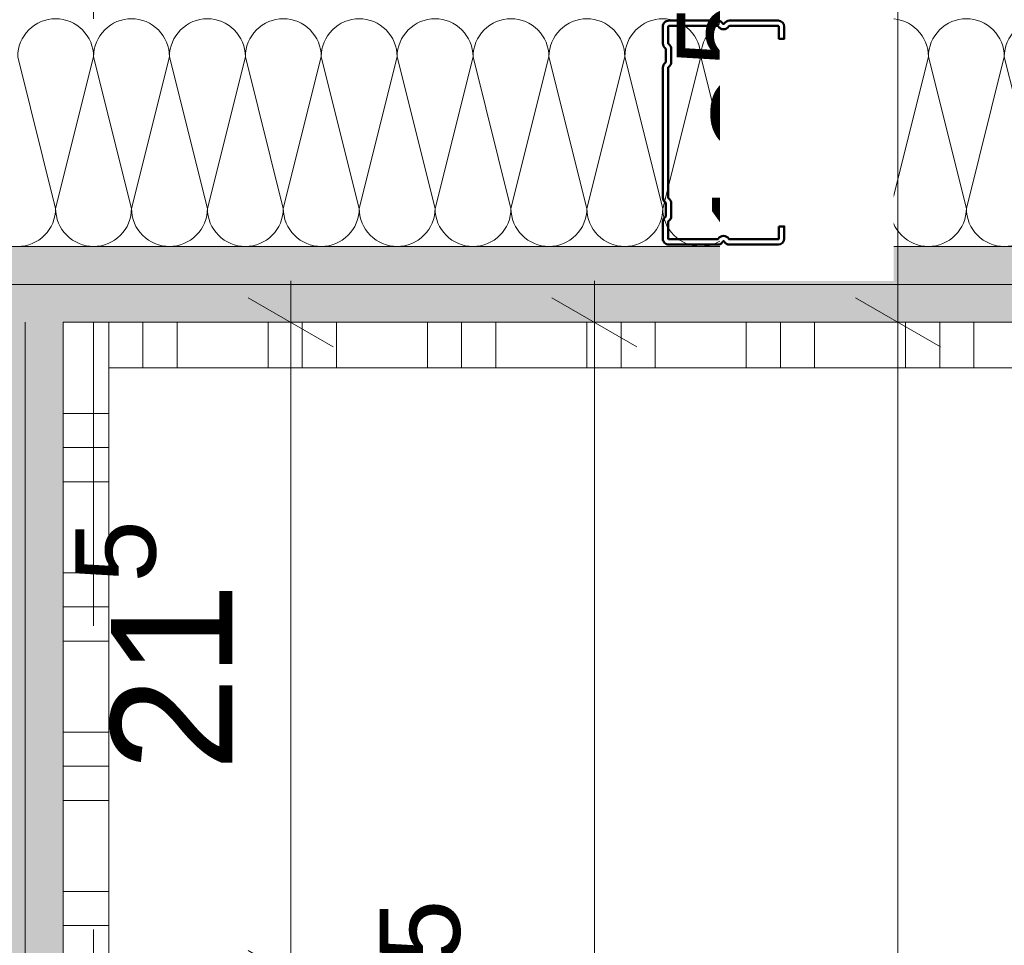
# Model space of a CAD drawing. Header units: metres. Extents: x -3.5 to 65.3, y -10.9 to 16.7.
# Tile 87 of 184: x 40.426 to 40.75, y 3.605 to 3.91. Entities that reach past the tile are written whole.
import ezdxf

# ---------------------------------------------------------------- set-up
doc = ezdxf.new("R2010")
doc.units = ezdxf.units.M
doc.header["$MEASUREMENT"] = 0
doc.linetypes.add('Untersicht', pattern=[0.04, 0.03, -0.01])
doc.linetypes.add('Wipeout_Contour', pattern=[1, 0, -1])
for name, color, linetype in [('102 - Bemaßung_ Beschriftung.Detail_ Ausschnitt', 7, 'Continuous'), ('654 - Abdeckung.Wand Belag', 7, 'Continuous'), ('660 - Unterkonstruktion.Trockenbau', 7, 'Continuous'), ('Neubau_606 - Struktur.Wand Innen Ausbau', 7, 'Continuous'), ('Neubau_650 - Abdeckung.Fußboden Aufbau', 7, 'Continuous'), ('Neubau_653 - Abdeckung.TB Verkofferung', 7, 'Continuous')]:
    doc.layers.add(name, color=color, linetype=linetype)
doc.styles.add('ERSTELLTER_STIL_1', font='txt')
doc.dimstyles.new('ERSTELLTER_STIL__1', dxfattribs={"dimtxt": 0.04, "dimasz": 0.02128, "dimexe": 0.18, "dimexo": 0.0625, "dimgap": 0, "dimtad": 1, "dimzin": 0, "dimdsep": 46, "dimtxsty": 'ERSTELLTER_STIL_1', "dimblk": 'ARROWHEAD_2', "dimblk1": 'ARROWHEAD_2', "dimblk2": 'ARROWHEAD_2', "dimcen": 0.09, "dimse1": 1, "dimse2": 1, "dimclrd": 7, "dimclre": 7, "dimclrt": 7, "dimazin": 0, "dimtfac": 1, "dimtdec": 4, "dimtmove": 0, "dimatfit": 3, "dimfxl": 1, "dimtolj": 1, "dimtzin": 0, "dimarcsym": 0})
doc.dimstyles.new('ERSTELLTER_STIL__2', dxfattribs={"dimtxt": 0.04, "dimasz": 0.02128, "dimexe": 0.18, "dimexo": 0.0625, "dimgap": 0, "dimtad": 1, "dimzin": 0, "dimdsep": 46, "dimtxsty": 'ERSTELLTER_STIL_1', "dimblk": 'ARROWHEAD_2', "dimblk1": 'ARROWHEAD_2', "dimblk2": 'ARROWHEAD_2', "dimcen": 0.09, "dimse1": 1, "dimse2": 1, "dimclrd": 7, "dimclre": 7, "dimclrt": 7, "dimazin": 0, "dimtfac": 1, "dimtdec": 4, "dimtmove": 2, "dimatfit": 3, "dimfxl": 1, "dimtolj": 1, "dimtzin": 0, "dimarcsym": 0})
doc.dimstyles.new('ERSTELLTER_STIL__4', dxfattribs={"dimtxt": 0.04, "dimasz": 0.02128, "dimexe": 0.18, "dimexo": 0.0625, "dimgap": 0, "dimtad": 1, "dimtih": 1, "dimtoh": 1, "dimzin": 0, "dimdsep": 46, "dimtxsty": 'ERSTELLTER_STIL_1', "dimblk": 'ARROWHEAD_2', "dimblk1": 'ARROWHEAD_2', "dimblk2": 'ARROWHEAD_2', "dimcen": 0.09, "dimse1": 1, "dimse2": 1, "dimclrd": 7, "dimclre": 7, "dimclrt": 7, "dimazin": 0, "dimtfac": 1, "dimtdec": 4, "dimtmove": 2, "dimatfit": 3, "dimfxl": 1, "dimtolj": 1, "dimtzin": 0, "dimarcsym": 0})
doc.dimstyles.new('ERSTELLTER_STIL__5', dxfattribs={"dimtxt": 0.04, "dimasz": 0.02128, "dimexe": 0.18, "dimexo": 0.0625, "dimgap": 0, "dimtad": 1, "dimtih": 1, "dimtoh": 1, "dimzin": 0, "dimdsep": 46, "dimtxsty": 'ERSTELLTER_STIL_1', "dimblk": 'ARROWHEAD_2', "dimblk1": 'ARROWHEAD_2', "dimblk2": 'ARROWHEAD_2', "dimcen": 0.09, "dimclrd": 7, "dimclre": 7, "dimclrt": 7, "dimazin": 0, "dimtfac": 1, "dimtdec": 4, "dimtmove": 0, "dimatfit": 3, "dimfxl": 1, "dimtolj": 1, "dimtzin": 0, "dimarcsym": 0})
pattern_1 = [(45, (0, 0), (-0.007071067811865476, 0.007071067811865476), [0, -0.01])]

# ---------------------------------------------------------------- blocks, each defined once
blk = doc.blocks.new('*X60')
at = {"layer": 'Neubau_606 - Struktur.Wand Innen Ausbau', "color": 7, "linetype": 'Continuous', "lineweight": 5}
for p, q in [((40.42500239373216, 3.897500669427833), (40.4375023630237, 3.847500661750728)), ((40.45000239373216, 3.897500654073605), (40.4375023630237, 3.847500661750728)), ((40.45000239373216, 3.897500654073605), (40.4625023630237, 3.8475006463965)), ((40.47500239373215, 3.897500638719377), (40.4625023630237, 3.8475006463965)), ((40.47500239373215, 3.897500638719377), (40.48750236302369, 3.847500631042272)), ((40.50000239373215, 3.897500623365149), (40.48750236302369, 3.847500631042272)), ((40.50000239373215, 3.89750062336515), (40.51250236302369, 3.847500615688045)), ((40.52500239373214, 3.897500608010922), (40.51250236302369, 3.847500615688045)), ((40.52500239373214, 3.897500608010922), (40.53750236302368, 3.847500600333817)), ((40.55000239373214, 3.897500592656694), (40.53750236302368, 3.847500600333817)), ((40.55000239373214, 3.897500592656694), (40.56250236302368, 3.847500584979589)), ((40.57500239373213, 3.897500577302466), (40.56250236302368, 3.847500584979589)), ((40.57500239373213, 3.897500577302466), (40.58750236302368, 3.847500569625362)), ((40.60000239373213, 3.897500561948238), (40.58750236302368, 3.847500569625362)), ((40.60000239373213, 3.897500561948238), (40.61250236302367, 3.847500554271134)), ((40.62500239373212, 3.89750054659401), (40.61250236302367, 3.847500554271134)), ((40.62500239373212, 3.89750054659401), (40.63750236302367, 3.847500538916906)), ((40.65000239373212, 3.897500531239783), (40.63750236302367, 3.847500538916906)), ((40.65000239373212, 3.897500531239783), (40.66250236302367, 3.847500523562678)), ((40.67500239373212, 3.897500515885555), (40.66250236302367, 3.847500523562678)), ((40.67500239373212, 3.897500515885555), (40.68750236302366, 3.847500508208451)), ((40.70000239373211, 3.897500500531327), (40.68750236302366, 3.847500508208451)), ((40.70000239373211, 3.897500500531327), (40.71250236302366, 3.847500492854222)), ((40.72500239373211, 3.897500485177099), (40.71250236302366, 3.847500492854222)), ((40.72500239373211, 3.897500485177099), (40.73750236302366, 3.847500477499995)), ((40.75000239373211, 3.897500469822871), (40.73750236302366, 3.847500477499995)), ((40.75000239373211, 3.897500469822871), (40.76250236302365, 3.847500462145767))]:
    blk.add_line(p, q, dxfattribs=at)
for centre, radius, start, end in [((40.43750239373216, 3.897500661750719), 0.01250000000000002, 89.99996481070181, 179.999964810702), ((40.43750239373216, 3.897500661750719), 0.01250000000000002, 359.9999648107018, 89.99996481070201), ((40.46250239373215, 3.897500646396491), 0.01250000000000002, 89.99996481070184, 179.999964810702), ((40.46250239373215, 3.897500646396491), 0.01250000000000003, 359.9999648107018, 89.99996481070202), ((40.48750239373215, 3.897500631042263), 0.01249999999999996, 89.99996481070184, 179.999964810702), ((40.48750239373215, 3.897500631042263), 0.01250000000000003, 359.9999648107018, 89.99996481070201), ((40.51250239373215, 3.897500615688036), 0.01250000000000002, 89.99996481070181, 179.999964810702), ((40.51250239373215, 3.897500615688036), 0.01250000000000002, 359.9999648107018, 89.99996481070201), ((40.53750239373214, 3.897500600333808), 0.01250000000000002, 89.99996481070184, 179.999964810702), ((40.53750239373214, 3.897500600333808), 0.01250000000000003, 359.9999648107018, 89.99996481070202), ((40.56250239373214, 3.89750058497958), 0.01249999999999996, 89.99996481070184, 179.999964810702), ((40.56250239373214, 3.89750058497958), 0.01250000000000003, 359.9999648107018, 89.99996481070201), ((40.58750239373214, 3.897500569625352), 0.01250000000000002, 89.99996481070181, 179.999964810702), ((40.58750239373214, 3.897500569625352), 0.01250000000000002, 359.9999648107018, 89.99996481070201), ((40.61250239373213, 3.897500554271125), 0.01250000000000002, 89.99996481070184, 179.999964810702), ((40.61250239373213, 3.897500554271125), 0.01250000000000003, 359.9999648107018, 89.99996481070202), ((40.63750239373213, 3.897500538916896), 0.01249999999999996, 89.99996481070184, 179.999964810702), ((40.63750239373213, 3.897500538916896), 0.01250000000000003, 359.9999648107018, 89.99996481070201), ((40.66250239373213, 3.897500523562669), 0.01250000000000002, 89.99996481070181, 179.999964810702), ((40.66250239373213, 3.897500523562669), 0.01250000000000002, 359.9999648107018, 89.99996481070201), ((40.68750239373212, 3.897500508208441), 0.01250000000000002, 89.99996481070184, 179.999964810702), ((40.68750239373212, 3.897500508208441), 0.01250000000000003, 359.9999648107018, 89.99996481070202), ((40.71250239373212, 3.897500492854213), 0.01249999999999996, 89.99996481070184, 179.999964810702), ((40.71250239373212, 3.897500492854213), 0.01250000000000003, 359.9999648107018, 89.99996481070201), ((40.73750239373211, 3.897500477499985), 0.01250000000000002, 89.99996481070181, 179.999964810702), ((40.73750239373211, 3.897500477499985), 0.01250000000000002, 359.9999648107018, 89.99996481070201), ((40.76250239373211, 3.897500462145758), 0.01250000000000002, 89.99996481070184, 179.999964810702), ((40.4250023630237, 3.847500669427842), 0.01250000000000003, 269.9999648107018, 359.999964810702), ((40.4500023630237, 3.847500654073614), 0.01249999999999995, 179.9999648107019, 269.999964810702), ((40.4500023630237, 3.847500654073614), 0.01250000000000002, 269.9999648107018, 359.9999648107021), ((40.47500236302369, 3.847500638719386), 0.01249999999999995, 179.9999648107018, 269.999964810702), ((40.47500236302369, 3.847500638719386), 0.01249999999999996, 269.9999648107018, 359.999964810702), ((40.50000236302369, 3.847500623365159), 0.01249999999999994, 179.9999648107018, 269.999964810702), ((40.50000236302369, 3.847500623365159), 0.01250000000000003, 269.9999648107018, 359.999964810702), ((40.52500236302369, 3.847500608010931), 0.01249999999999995, 179.9999648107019, 269.999964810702), ((40.52500236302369, 3.847500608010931), 0.01250000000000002, 269.9999648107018, 359.9999648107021), ((40.55000236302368, 3.847500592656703), 0.01249999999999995, 179.9999648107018, 269.999964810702), ((40.55000236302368, 3.847500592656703), 0.01249999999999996, 269.9999648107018, 359.999964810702), ((40.57500236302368, 3.847500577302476), 0.01249999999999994, 179.9999648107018, 269.999964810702), ((40.57500236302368, 3.847500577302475), 0.01250000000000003, 269.9999648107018, 359.999964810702), ((40.60000236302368, 3.847500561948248), 0.01249999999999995, 179.9999648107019, 269.999964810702), ((40.60000236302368, 3.847500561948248), 0.01250000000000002, 269.9999648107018, 359.9999648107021), ((40.62500236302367, 3.84750054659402), 0.01249999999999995, 179.9999648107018, 269.999964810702), ((40.62500236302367, 3.84750054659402), 0.01249999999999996, 269.9999648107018, 359.999964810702), ((40.65000236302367, 3.847500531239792), 0.01249999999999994, 179.9999648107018, 269.999964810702), ((40.65000236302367, 3.847500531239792), 0.01250000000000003, 269.9999648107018, 359.999964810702), ((40.67500236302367, 3.847500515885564), 0.01249999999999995, 179.9999648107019, 269.999964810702), ((40.67500236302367, 3.847500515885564), 0.01250000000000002, 269.9999648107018, 359.9999648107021), ((40.70000236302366, 3.847500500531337), 0.01249999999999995, 179.9999648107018, 269.999964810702), ((40.70000236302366, 3.847500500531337), 0.01249999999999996, 269.9999648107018, 359.999964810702), ((40.72500236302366, 3.847500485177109), 0.01249999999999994, 179.9999648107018, 269.999964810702), ((40.72500236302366, 3.847500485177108), 0.01250000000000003, 269.9999648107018, 359.999964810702), ((40.75000236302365, 3.847500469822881), 0.01249999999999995, 179.9999648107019, 269.999964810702), ((40.75000236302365, 3.847500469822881), 0.01250000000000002, 269.9999648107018, 359.9999648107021)]:
    blk.add_arc(centre, radius, start, end, dxfattribs=at)
blk = doc.blocks.new('*X78')
at = {"layer": '654 - Abdeckung.Wand Belag', "color": 7, "linetype": 'Continuous', "lineweight": 5}
for p, q in [((40.44002674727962, 3.810000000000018), (40.45502609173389, 3.810000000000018)), ((40.45499999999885, 3.810000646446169), (40.45499999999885, 3.795026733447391))]:
    blk.add_line(p, q, dxfattribs=at)
blk = doc.blocks.new('*X81')
at = {"layer": '654 - Abdeckung.Wand Belag', "color": 7, "linetype": 'Continuous', "lineweight": 5}
for p, q in [((40.45499999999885, 3.795000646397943), (40.45499999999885, 3.780000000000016)), ((40.44002608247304, 3.780000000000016), (40.45502608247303, 3.780000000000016)), ((40.45499999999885, 3.780000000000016), (40.45499999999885, 3.727500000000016)), ((40.44002607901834, 3.768750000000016), (40.45502607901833, 3.768750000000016)), ((40.44002607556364, 3.757500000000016), (40.45502607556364, 3.757500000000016)), ((40.4400260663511, 3.727500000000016), (40.4550260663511, 3.727500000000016)), ((40.45499999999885, 3.727500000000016), (40.45499999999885, 3.675000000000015)), ((40.4400260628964, 3.716250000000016), (40.45502606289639, 3.716250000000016)), ((40.4400260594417, 3.705000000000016), (40.45502605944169, 3.705000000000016)), ((40.44002605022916, 3.675000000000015), (40.45502605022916, 3.675000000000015)), ((40.45499999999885, 3.675000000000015), (40.45499999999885, 3.622500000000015)), ((40.44002604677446, 3.663750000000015), (40.45502604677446, 3.663750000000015)), ((40.44002604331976, 3.652500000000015), (40.45502604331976, 3.652500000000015)), ((40.44002603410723, 3.622500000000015), (40.45502603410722, 3.622500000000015)), ((40.45499999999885, 3.622500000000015), (40.45499999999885, 3.570000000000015)), ((40.44002603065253, 3.611250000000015), (40.45502603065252, 3.611250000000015))]:
    blk.add_line(p, q, dxfattribs=at)
blk = doc.blocks.new('*X82')
at = {"layer": '654 - Abdeckung.Wand Belag', "color": 7, "linetype": 'Continuous', "lineweight": 5}
blk.add_line((40.45499999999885, 3.795026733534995), (40.45499999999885, 3.795000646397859), dxfattribs=at)
blk = doc.blocks.new('*X83')
at = {"layer": '654 - Abdeckung.Wand Belag', "color": 7, "linetype": 'Continuous', "lineweight": 5}
for p, q in [((40.45502609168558, 3.810000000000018), (40.47749999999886, 3.810000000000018)), ((40.46624999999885, 3.810000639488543), (40.46624999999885, 3.795000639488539)), ((40.47749999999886, 3.81000063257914), (40.47749999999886, 3.795000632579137)), ((40.47749999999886, 3.810000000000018), (40.52999999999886, 3.810000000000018)), ((40.50749999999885, 3.810000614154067), (40.50749999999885, 3.795000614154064)), ((40.51874999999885, 3.810000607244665), (40.51874999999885, 3.795000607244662)), ((40.52999999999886, 3.810000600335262), (40.52999999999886, 3.795000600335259)), ((40.52999999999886, 3.810000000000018), (40.58249999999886, 3.810000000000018)), ((40.55999999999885, 3.810000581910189), (40.55999999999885, 3.795000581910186)), ((40.57124999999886, 3.810000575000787), (40.57124999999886, 3.795000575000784)), ((40.58249999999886, 3.810000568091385), (40.58249999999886, 3.795000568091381)), ((40.58249999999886, 3.810000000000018), (40.63499999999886, 3.810000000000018)), ((40.61249999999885, 3.810000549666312), (40.61249999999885, 3.795000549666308)), ((40.62374999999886, 3.810000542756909), (40.62374999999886, 3.795000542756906)), ((40.63499999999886, 3.810000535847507), (40.63499999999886, 3.795000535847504)), ((40.63499999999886, 3.810000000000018), (40.68749999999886, 3.810000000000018)), ((40.66499999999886, 3.810000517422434), (40.66499999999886, 3.795000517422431)), ((40.67624999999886, 3.810000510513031), (40.67624999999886, 3.795000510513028)), ((40.68749999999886, 3.810000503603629), (40.68749999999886, 3.795000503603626)), ((40.68749999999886, 3.810000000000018), (40.73999999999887, 3.810000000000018)), ((40.71749999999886, 3.810000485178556), (40.71749999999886, 3.795000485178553)), ((40.72874999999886, 3.810000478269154), (40.72874999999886, 3.79500047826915)), ((40.73999999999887, 3.810000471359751), (40.73999999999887, 3.795000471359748)), ((40.73999999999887, 3.810000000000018), (40.79249999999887, 3.810000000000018))]:
    blk.add_line(p, q, dxfattribs=at)
blk = doc.blocks.new('*D153')
at = {"layer": '102 - Bemaßung_ Beschriftung.Detail_ Ausschnitt', "color": 7, "linetype": 'Continuous', "lineweight": 5}
for p, q in [((40.70097548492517, 3.818083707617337), (40.72897548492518, 3.801917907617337)), ((40.71497548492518, 2.879977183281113), (40.71497548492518, 3.810000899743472)), ((40.70097548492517, 2.888060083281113), (40.72897548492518, 2.871894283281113))]:
    blk.add_line(p, q, dxfattribs=at)
at = {"layer": '102 - Bemaßung_ Beschriftung.Detail_ Ausschnitt', "color": 7, "lineweight": 5, "insert": (40.70697548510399, 3.31463459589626), "char_height": 0.04, "attachment_point": 7, "rotation": 90, "style": 'ERSTELLTER_STIL_1'}
blk.add_mtext('\\A1;{\\pql;\\fArial|b0|i0|c0|p38;93}', dxfattribs=at)
blk = doc.blocks.new('ARROWHEAD_2')
at = {"color": 0, "linetype": 'Continuous', "lineweight": 0}
for p, q in [((-0.3781315, -0.655), (0.3781315, 0.655)), ((0, 0), (-1, 0))]:
    blk.add_line(p, q, dxfattribs=at)
blk = doc.blocks.new('*D154')
at = {"layer": '102 - Bemaßung_ Beschriftung.Detail_ Ausschnitt', "color": 7, "linetype": 'Continuous', "lineweight": 5}
for p, q in [((40.70097548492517, 3.943083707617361), (40.72897548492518, 3.926917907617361)), ((40.73597548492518, 3.935000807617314), (40.69397548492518, 3.935000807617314)), ((40.71497548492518, 3.810000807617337), (40.71497548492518, 3.935000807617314)), ((40.70097548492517, 3.818083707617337), (40.72897548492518, 3.801917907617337)), ((40.73597548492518, 3.810000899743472), (40.69397548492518, 3.810000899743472)), ((40.71497548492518, 2.879977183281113), (40.71497548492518, 3.810000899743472))]:
    blk.add_line(p, q, dxfattribs=at)
at = {"layer": '102 - Bemaßung_ Beschriftung.Detail_ Ausschnitt', "color": 7, "lineweight": 5, "insert": (40.70540991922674, 3.832129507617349), "char_height": 0.04, "attachment_point": 7, "rotation": 90, "style": 'ERSTELLTER_STIL_1'}
blk.add_mtext('\\A1;{\\pql;\\fArial|b0|i0|c0|p38;12\\fArial|b0|i0|c0|p38;\\A1{\\H.66x;\\S5^  ;}}', dxfattribs=at)
at = {"color": 254, "linetype": 'Wipeout_Contour', "lineweight": 0, "ltscale": 163.4874233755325}
blk.add_wipeout([(40.713546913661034, 3.823558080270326), (40.713546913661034, 3.9214435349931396), (40.65640405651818, 3.9214435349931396), (40.65640405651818, 3.823558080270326)], dxfattribs=at).dxf.layer = '102 - Bemaßung_ Beschriftung.Detail_ Ausschnitt'
blk = doc.blocks.new('*D267')
at = {"layer": '102 - Bemaßung_ Beschriftung.Detail_ Ausschnitt', "color": 7, "linetype": 'Continuous', "lineweight": 5}
for p, q in [((40.61497548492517, 3.810000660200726), (40.61497548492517, 3.823692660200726)), ((40.62897548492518, 3.801917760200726), (40.60097548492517, 3.818083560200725)), ((40.63597548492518, 3.810000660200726), (40.59397548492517, 3.810000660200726)), ((40.61497548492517, 3.344969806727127), (40.61497548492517, 3.810000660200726)), ((40.60097548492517, 3.353052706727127), (40.62897548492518, 3.336886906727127)), ((40.63597548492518, 3.344969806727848), (40.59397548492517, 3.344969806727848)), ((40.61497548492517, 2.879977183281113), (40.61497548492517, 3.344969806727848))]:
    blk.add_line(p, q, dxfattribs=at)
at = {"layer": '102 - Bemaßung_ Beschriftung.Detail_ Ausschnitt', "color": 7, "lineweight": 5, "insert": (40.6076337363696, 3.537113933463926), "char_height": 0.04, "attachment_point": 7, "rotation": 90, "style": 'ERSTELLTER_STIL_1'}
blk.add_mtext('\\A1;{\\pql;\\fArial|b0|i0|c0|p38;46\\fArial|b0|i0|c0|p38;\\A1{\\H.66x;\\S5^  ;}}', dxfattribs=at)
blk = doc.blocks.new('*D276')
at = {"layer": '102 - Bemaßung_ Beschriftung.Detail_ Ausschnitt', "color": 7, "linetype": 'Continuous', "lineweight": 5}
for p, q in [((40.51497548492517, 3.810000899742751), (40.51497548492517, 3.823692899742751)), ((40.52897548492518, 3.801917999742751), (40.50097548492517, 3.818083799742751)), ((40.53597548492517, 3.810000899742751), (40.49397548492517, 3.810000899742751)), ((40.51497548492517, 3.594971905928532), (40.51497548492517, 3.810000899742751)), ((40.50097548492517, 3.603054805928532), (40.52897548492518, 3.586889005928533)), ((40.53597548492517, 3.594971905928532), (40.49397548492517, 3.594971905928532))]:
    blk.add_line(p, q, dxfattribs=at)
at = {"layer": '102 - Bemaßung_ Beschriftung.Detail_ Ausschnitt', "color": 7, "lineweight": 5, "insert": (40.50740991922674, 3.662115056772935), "char_height": 0.04, "attachment_point": 7, "rotation": 90, "style": 'ERSTELLTER_STIL_1'}
blk.add_mtext('\\A1;{\\pql;\\fArial|b0|i0|c0|p38;21\\fArial|b0|i0|c0|p38;\\A1{\\H.66x;\\S5^  ;}}', dxfattribs=at)
blk = doc.blocks.new('*D334')
at = {"layer": '102 - Bemaßung_ Beschriftung.Detail_ Ausschnitt', "color": 7, "linetype": 'Continuous', "lineweight": 5}
for p, q in [((40.41502609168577, 2.899487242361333), (40.41502609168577, 2.941487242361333)), ((40.44002613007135, 2.899487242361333), (40.44002613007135, 2.941487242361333)), ((40.42310899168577, 2.934487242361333), (40.40694319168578, 2.906487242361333)), ((40.43194323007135, 2.906487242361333), (40.44810903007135, 2.934487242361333)), ((40.41502609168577, 2.920487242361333), (40.44002613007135, 2.920487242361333)), ((40.44002613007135, 2.920487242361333), (40.45371813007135, 2.920487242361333))]:
    blk.add_line(p, q, dxfattribs=at)
at = {"layer": '102 - Bemaßung_ Beschriftung.Detail_ Ausschnitt', "color": 7, "lineweight": 5, "insert": (40.44589924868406, 2.928052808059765), "char_height": 0.04, "attachment_point": 7, "style": 'ERSTELLTER_STIL_1'}
blk.add_mtext('\\A1;{\\pql;\\fArial|b0|i0|c0|p38;2\\fArial|b0|i0|c0|p38;\\A1{\\H.66x;\\S5^  ;}}', dxfattribs=at)
blk = doc.blocks.new('*D360')
at = {"layer": '102 - Bemaßung_ Beschriftung.Detail_ Ausschnitt', "color": 7, "linetype": 'Continuous', "lineweight": 5}
for p, q in [((40.44002609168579, 0.9762997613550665), (40.44002609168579, 1.018299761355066)), ((40.80398927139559, 0.9762997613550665), (40.80398927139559, 1.018299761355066)), ((40.44810899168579, 1.011299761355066), (40.43194319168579, 0.9832997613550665)), ((40.81207217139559, 1.011299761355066), (40.7959063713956, 0.9832997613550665)), ((40.42633409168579, 0.9972997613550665), (40.44002609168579, 0.9972997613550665)), ((40.44002609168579, 0.9972997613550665), (40.80398927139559, 0.9972997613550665))]:
    blk.add_line(p, q, dxfattribs=at)
at = {"layer": '102 - Bemaßung_ Beschriftung.Detail_ Ausschnitt', "color": 7, "lineweight": 5, "insert": (40.63085068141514, 1.004614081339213), "char_height": 0.04, "attachment_point": 7, "style": 'ERSTELLTER_STIL_1'}
blk.add_mtext('\\A1;{\\pql;\\fArial|b0|i0|c0|p38;36\\fArial|b0|i0|c0|p38;\\A1{\\H.66x;\\S4^  ;}}', dxfattribs=at)
blk = doc.blocks.new('*D416')
at = {"layer": '102 - Bemaßung_ Beschriftung.Detail_ Ausschnitt', "color": 7, "linetype": 'Continuous', "lineweight": 5}
for p, q in [((40.2, 4.206737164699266), (40.2, 4.248737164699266)), ((43.74498899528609, 3.649982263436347), (43.74498899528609, 4.248737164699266)), ((40.20808289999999, 4.241737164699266), (40.1919171, 4.213737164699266)), ((43.73690609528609, 4.213737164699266), (43.75307189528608, 4.241737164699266)), ((40.2, 4.227737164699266), (43.74498899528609, 4.227737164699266)), ((43.74498899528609, 4.227737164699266), (43.75868099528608, 4.227737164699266))]:
    blk.add_line(p, q, dxfattribs=at)
at = {"color": 254, "linetype": 'Wipeout_Contour', "lineweight": 0, "ltscale": 168.762202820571}
blk.add_wipeout([(41.90176609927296, 4.228237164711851), (42.043222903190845, 4.228237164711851), (42.043222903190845, 4.283237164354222), (41.90176609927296, 4.283237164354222)], dxfattribs=at).dxf.layer = '102 - Bemaßung_ Beschriftung.Detail_ Ausschnitt'
at = {"layer": '102 - Bemaßung_ Beschriftung.Detail_ Ausschnitt', "color": 7, "lineweight": 5, "insert": (41.90926610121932, 4.22797491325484), "char_height": 0.04, "attachment_point": 7, "style": 'ERSTELLTER_STIL_1'}
blk.add_mtext('\\A1;{\\pql;\\fArial|b0|i0|c0|p38;3,54\\fArial|b0|i0|c0|p38;\\A1{\\H.66x;\\S5^  ;}}', dxfattribs=at)

msp = doc.modelspace()

# ---------------------------------------------------------------- hatches: boundary and pattern name
at = {"layer": 'Neubau_606 - Struktur.Wand Innen Ausbau', "linetype": 'Continuous', "lineweight": 0, "true_color": 0x000000}
h = msp.add_hatch(dxfattribs=at)
h.set_pattern_fill('Gips_0001', color=18, style=0, pattern_type=2)
h.set_pattern_definition(pattern_1)
h.paths.add_polyline_path([(40.2, 3.82250079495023), (42.32498892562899, 3.822499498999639), (42.32498892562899, 3.83499949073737), (40.2, 3.835000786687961)])
h = msp.add_hatch(dxfattribs=at)
h.set_pattern_fill('Gips_0001', color=18, style=0, pattern_type=2)
h.set_pattern_definition(pattern_1)
h.paths.add_polyline_path([(42.32498892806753, 3.822499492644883), (40.2, 3.822500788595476), (40.2, 3.810000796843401), (42.32498892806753, 3.809999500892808)])
h = msp.add_hatch(dxfattribs=at)
h.set_pattern_fill('Gips_0001', color=18, style=0, pattern_type=2)
h.set_pattern_definition(pattern_1)
h.paths.add_polyline_path([(40.427525, 0.2549999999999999), (40.42752609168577, 3.810000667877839), (40.41502609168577, 3.810000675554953), (40.415025, 0.2549999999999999)])
h = msp.add_hatch(dxfattribs=at)
h.set_pattern_fill('Gips_0001', color=18, style=0, pattern_type=2)
h.set_pattern_definition(pattern_1)
h.paths.add_polyline_path([(40.44002500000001, 0.2549999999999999), (40.44002609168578, 3.810000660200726), (40.42752609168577, 3.810000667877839), (40.427525, 0.2549999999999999)])
at = {"layer": 'Neubau_650 - Abdeckung.Fußboden Aufbau', "linetype": 'Continuous', "lineweight": 13, "true_color": 0xafafaf}
h = msp.add_hatch(dxfattribs=at)
h.set_pattern_fill('Raster_60x60_Fuge_2mm_0001', color=253, style=0, pattern_type=2)
h.set_pattern_definition([(0, (42.60998891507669, 3.809998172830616), (0, 0.602), []), (90, (42.60998891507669, 3.809998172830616), (-0.602, 0), [])])
h.paths.add_polyline_path([(40.44002609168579, 3.810000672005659), (40.44002500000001, 0.255000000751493), (43.54498804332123, 0.2550001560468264), (43.54498804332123, 0.3299999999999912, -0.414213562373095), (43.49498804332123, 0.2799999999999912, -0.414213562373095), (43.44498804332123, 0.3299999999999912, -0.414213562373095), (43.39498804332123, 0.2799999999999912, -0.414213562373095), (43.34498804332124, 0.3299999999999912, -0.414213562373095), (43.39498804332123, 0.3799999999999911, -0.414213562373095), (43.44498804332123, 0.3299999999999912, -0.414213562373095), (43.49498804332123, 0.3799999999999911, -0.414213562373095), (43.54498804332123, 0.3299999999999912), (43.54498804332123, 3.809998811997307), (43.20998899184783, 3.809999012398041), (43.20998899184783, 3.934999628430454), (42.32498891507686, 3.934999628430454), (42.32498891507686, 3.810000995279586)])

# ---------------------------------------------------------------- linework, layer by layer
at = {"layer": '654 - Abdeckung.Wand Belag', "color": 7, "linetype": 'Continuous', "lineweight": 5, "flags": 128}
for points in [[(40.44002609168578, 3.810000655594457), (40.44002499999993, 0.2549997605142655)], [(40.44002609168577, 3.810000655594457), (40.45502609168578, 3.810000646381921)], [(42.29498891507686, 3.809999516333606), (40.45502609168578, 3.810000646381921)], [(40.4550250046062, 0.2699997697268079), (40.45502608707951, 3.795000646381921)], [(40.45502608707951, 3.795000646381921), (42.29498890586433, 3.794999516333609)]]:
    msp.add_lwpolyline(points, dxfattribs=at)
at = {"layer": 'Neubau_606 - Struktur.Wand Innen Ausbau', "color": 1, "linetype": 'Continuous', "lineweight": 5}
for p, q in [((40.2, 3.83500078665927), (42.32498892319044, 3.83499949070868)), ((40.2, 3.82250079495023), (42.32498892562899, 3.822499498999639)), ((40.427525, 0.2549999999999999), (40.42752609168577, 3.810000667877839))]:
    msp.add_line(p, q, dxfattribs=at)
at = {"layer": 'Neubau_606 - Struktur.Wand Innen Ausbau', "color": 1, "linetype": 'Continuous', "lineweight": 5, "flags": 128}
for points in [[(40.44002500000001, 0.2549999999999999), (40.44002609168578, 3.810000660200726)], [(40.44002609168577, 3.810000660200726), (42.32498892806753, 3.809999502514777)]]:
    msp.add_lwpolyline(points, dxfattribs=at)
at = {"layer": 'Neubau_650 - Abdeckung.Fußboden Aufbau', "color": 1, "linetype": 'Continuous', "lineweight": 13, "flags": 128}
msp.add_lwpolyline([(43.54498804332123, 0.3299999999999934), (43.54498804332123, 0.2550001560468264), (40.44002500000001, 0.255000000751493), (40.44002609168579, 3.810000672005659), (42.32498891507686, 3.810000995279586), (42.32498891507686, 3.934999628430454)], dxfattribs=at)
at = {"layer": 'Neubau_653 - Abdeckung.TB Verkofferung', "color": 1, "linetype": 'Untersicht', "lineweight": 9}
msp.add_line((40.44997499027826, 0.7099822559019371), (40.44997499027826, 5.189982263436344), dxfattribs=at)

# ---------------------------------------------------------------- block references
at = {"layer": '654 - Abdeckung.Wand Belag', "color": 7, "lineweight": 5}
for name in ['*X78', '*X83', '*X81', '*X82']:
    msp.add_blockref(name, (0, 0), dxfattribs=at)
at = {"layer": 'Neubau_606 - Struktur.Wand Innen Ausbau', "color": 1, "lineweight": 13}
msp.add_blockref('*X60', (0, 0), dxfattribs=at)

# ---------------------------------------------------------------- dimensions: what is measured, and where the dimension line sits
at = {"layer": '102 - Bemaßung_ Beschriftung.Detail_ Ausschnitt', "color": 7, "linetype": 'Continuous', "lineweight": 5}
dim = msp.add_linear_dim(base=(40.71497548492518, 3.810000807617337), p1=(40.44002580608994, 2.879977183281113), p2=(40.2, 3.810000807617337), angle=90, dimstyle='ERSTELLTER_STIL__1', dxfattribs=at)
dim.commit()
dim.dimension.update_dxf_attribs({"geometry": '*D153', "text_midpoint": (40.68697548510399, 3.345128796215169), "dimtype": 160, "text_rotation": 90})

# ---------------------------------------------------------------- next in the draw order: dimensions: what is measured, and where the dimension line sits
dim = msp.add_linear_dim(base=(40.71497548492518, 3.935000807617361), p1=(40.2, 3.810000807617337), p2=(40.2, 3.935000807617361), angle=90, dimstyle='ERSTELLTER_STIL__2', dxfattribs=at)
dim.commit()
dim.dimension.update_dxf_attribs({"geometry": '*D154', "text_midpoint": (40.68497548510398, 3.916647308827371), "dimtype": 160, "text_rotation": 90})

# ---------------------------------------------------------------- next in the draw order: dimensions: what is measured, and where the dimension line sits
for base, p1, p2, picture, middle in [((40.51497548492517, 3.810000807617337), (40.23502609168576, 3.594971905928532), (40.2, 3.810000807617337), '*D276', (40.48697548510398, 3.746632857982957)), ((40.61497548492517, 3.810000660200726), (41.00502835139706, 3.344969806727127), (40.44002609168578, 3.810000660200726), '*D267', (40.58697548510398, 3.621631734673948))]:
    dim = msp.add_linear_dim(base=base, p1=p1, p2=p2, angle=90, dimstyle='ERSTELLTER_STIL__1', dxfattribs=at)
    dim.commit()
    dim.dimension.update_dxf_attribs({"geometry": picture, "text_midpoint": middle, "dimtype": 160, "text_rotation": 90})
for base, p1, p2, picture, middle in [((40.44002609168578, 2.920487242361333), (40.41502609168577, 2.634971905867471), (40.44002609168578, 3.810000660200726), '*D334', (40.51516984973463, 2.948487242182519)), ((40.80398927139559, 0.9972997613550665), (40.44002609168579, 3.810000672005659), (40.80398927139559, 2.605988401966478), '*D360', (40.71536848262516, 1.025299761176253))]:
    dim = msp.add_linear_dim(base=base, p1=p1, p2=p2, dimstyle='ERSTELLTER_STIL__4', dxfattribs=at)
    dim.commit()
    dim.dimension.update_dxf_attribs({"geometry": picture, "text_midpoint": middle, "dimtype": 160})

# ---------------------------------------------------------------- next in the draw order: dimensions: what is measured, and where the dimension line sits
dim = msp.add_linear_dim(base=(43.74498899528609, 4.227737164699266), p1=(40.2, 4.532491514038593), p2=(43.74498899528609, 3.649982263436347), dimstyle='ERSTELLTER_STIL__5', dxfattribs=at)
dim.commit()
dim.dimension.update_dxf_attribs({"geometry": '*D416', "text_midpoint": (42.01524269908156, 4.255737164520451), "dimtype": 160})

# ---------------------------------------------------------------- next in the draw order: linework, layer by layer
at = {"layer": '660 - Unterkonstruktion.Trockenbau', "color": 7, "linetype": 'Continuous', "lineweight": 50, "flags": 128}
msp.add_lwpolyline([(40.67577675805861, 3.841600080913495), (40.67752675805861, 3.841600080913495), (40.67752675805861, 3.837600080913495, -0.414213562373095), (40.67552675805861, 3.835600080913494), (40.65947531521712, 3.835600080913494, -0.267949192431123), (40.65774326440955, 3.836600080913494, 0.5773502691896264), (40.65731025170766, 3.836600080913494, -0.267949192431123), (40.65557820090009, 3.835600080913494), (40.63952675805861, 3.835600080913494, -0.414213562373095), (40.63752675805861, 3.837600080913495), (40.63752675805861, 3.843100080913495, -0.2504916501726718), (40.6384156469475, 3.844763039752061, 0.2504916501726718), (40.63852675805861, 3.844970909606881), (40.63852675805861, 3.849229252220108, 0.2504916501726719), (40.6384156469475, 3.849437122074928, -0.2504916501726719), (40.63752675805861, 3.851100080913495), (40.63752675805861, 3.893900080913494, -0.2504916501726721), (40.6384156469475, 3.895563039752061, 0.2504916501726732), (40.63852675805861, 3.895770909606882), (40.63852675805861, 3.900029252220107, 0.2504916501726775), (40.6384156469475, 3.900237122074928, -0.2504916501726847), (40.63752675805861, 3.901900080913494), (40.63752675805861, 3.907400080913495, -0.4142135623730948), (40.63952675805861, 3.909400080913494), (40.65557820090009, 3.909400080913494, -0.2679491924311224), (40.65731025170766, 3.908400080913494, 0.5773502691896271), (40.65774326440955, 3.908400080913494, -0.2679491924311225), (40.65947531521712, 3.909400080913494), (40.67552675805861, 3.909400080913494, -0.414213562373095), (40.67752675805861, 3.907400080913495), (40.67752675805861, 3.903400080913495), (40.67577675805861, 3.903400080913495), (40.67577675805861, 3.907400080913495, 0.414213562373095), (40.67552675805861, 3.907650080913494), (40.65947531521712, 3.907650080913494, 0.2679491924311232), (40.65925880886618, 3.907525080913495, -0.5773502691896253), (40.65579470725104, 3.907525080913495, 0.2679491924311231), (40.65557820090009, 3.907650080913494), (40.63952675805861, 3.907650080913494, 0.414213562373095), (40.63927675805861, 3.907400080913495), (40.63927675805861, 3.901900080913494, 0.2504916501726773), (40.63938786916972, 3.901692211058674, -0.2504916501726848), (40.64027675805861, 3.900029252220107), (40.64027675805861, 3.895770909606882, -0.250491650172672), (40.63938786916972, 3.894107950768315, 0.2504916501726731), (40.63927675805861, 3.893900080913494), (40.63927675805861, 3.851100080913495, 0.2504916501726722), (40.63938786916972, 3.850892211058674, -0.2504916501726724), (40.64027675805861, 3.849229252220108), (40.64027675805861, 3.844970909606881, -0.2504916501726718), (40.63938786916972, 3.843307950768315, 0.2504916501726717), (40.63927675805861, 3.843100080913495), (40.63927675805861, 3.837600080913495, 0.414213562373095), (40.63952675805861, 3.837350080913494), (40.65557820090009, 3.837350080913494, 0.2679491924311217), (40.65579470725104, 3.837475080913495, -0.5773502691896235), (40.65925880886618, 3.837475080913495, 0.2679491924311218), (40.65947531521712, 3.837350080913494), (40.67552675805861, 3.837350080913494, 0.4142135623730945), (40.67577675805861, 3.837600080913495)], format="xyb", close=True, dxfattribs=at)

doc.saveas('drawing.dxf')
